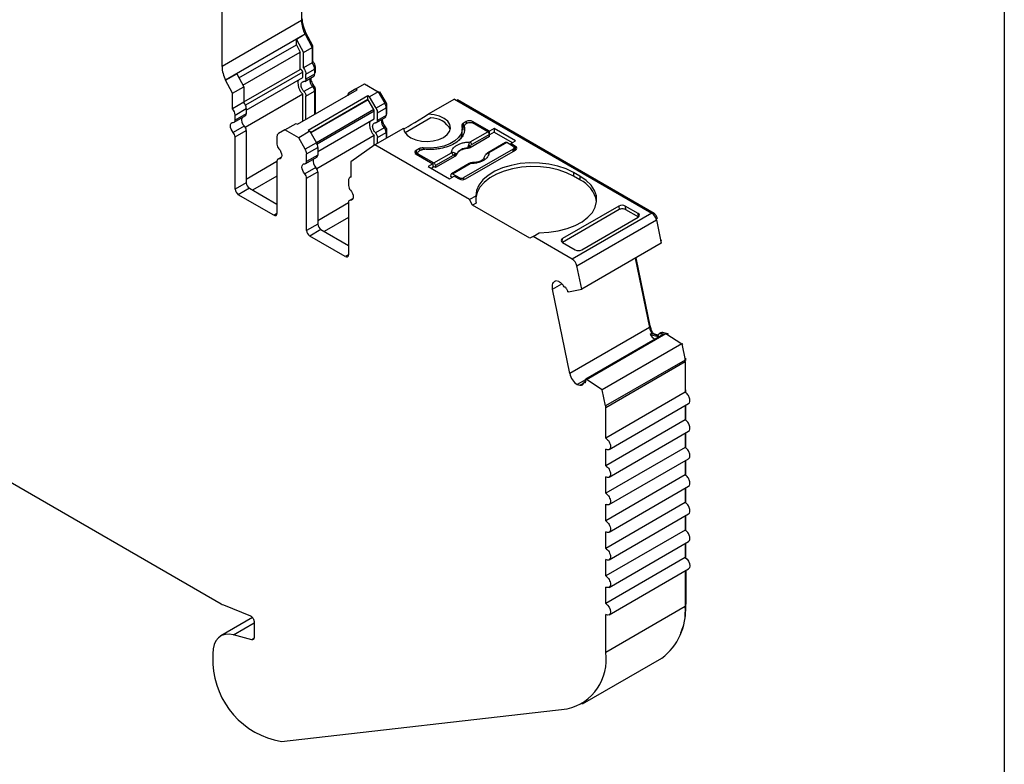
# Model space of a CAD drawing. Header units: millimetres. Extents: x 6 to 273, y 6 to 210.
# Tile 7 of 8: x 229 to 273, y 144 to 177. Entities that reach past the tile are written whole.
import ezdxf

# ---------------------------------------------------------------- set-up
doc = ezdxf.new("R2010")
doc.units = ezdxf.units.MM
doc.linetypes.add('SLD-Solid', pattern=[0])
doc.layers.add('TEXT', color=140, linetype='SLD-Solid', lineweight=25)

msp = doc.modelspace()

# ---------------------------------------------------------------- linework, layer by layer
for p, q in [((241.791, 182.246), (241.791, 176.92)), ((238.256, 174.879), (238.256, 180.205)), ((241.791, 176.92), (238.256, 174.879)), ((241.949, 176.314), (238.414, 174.273)), ((241.949, 176.312), (241.561, 176.088)), ((241.561, 175.844), (241.561, 176.088)), ((241.561, 176.088), (241.875, 175.505)), ((241.985, 176.388), (241.929, 176.356)), ((241.931, 176.352), (241.985, 176.383)), ((241.949, 176.312), (241.949, 176.314)), ((241.949, 176.312), (242.264, 175.73)), ((241.985, 176.383), (241.985, 176.388)), ((242.299, 175.8), (241.985, 176.383)), ((239.009, 174.371), (241.561, 175.844)), ((241.561, 175.844), (241.733, 175.524)), ((241.875, 175.505), (242.264, 175.73)), ((242.243, 175.768), (242.299, 175.8)), ((242.264, 175.73), (242.264, 175.044)), ((242.299, 175.091), (242.299, 175.8)), ((239.182, 174.051), (241.733, 175.524)), ((241.733, 174.755), (241.733, 175.524)), ((241.875, 174.82), (241.875, 175.505)), ((239.223, 173.305), (241.733, 174.755)), ((242.264, 175.044), (241.875, 174.82)), ((241.985, 174.542), (242.374, 174.766)), ((242.264, 175.071), (242.299, 175.091)), ((242.365, 174.842), (242.409, 174.868)), ((242.374, 174.766), (242.374, 174.539)), ((242.409, 174.641), (242.409, 174.868)), ((238.414, 174.271), (238.909, 174.557)), ((238.909, 174.557), (239.223, 173.974)), ((241.843, 174.623), (239.302, 173.156)), ((239.333, 172.947), (241.843, 174.396)), ((241.843, 174.396), (241.843, 174.623)), ((241.943, 174.222), (242.332, 174.447)), ((241.985, 174.314), (241.985, 174.542)), ((242.374, 174.539), (241.985, 174.314)), ((242.374, 174.62), (242.409, 174.641)), ((242.374, 174.586), (242.388, 174.595)), ((238.414, 174.273), (238.414, 174.271)), ((238.728, 173.689), (238.414, 174.271)), ((238.728, 173.689), (239.223, 173.974)), ((239.223, 173.974), (239.223, 173.289)), ((242.289, 173.989), (241.9, 173.764)), ((242.367, 173.992), (242.312, 173.96)), ((242.361, 173.865), (242.409, 173.892)), ((242.409, 172.77), (242.409, 173.892)), ((244.2, 173.886), (243.909, 173.718)), ((244.2, 173.886), (244.589, 174.11)), ((244.271, 173.845), (244.2, 173.886)), ((244.589, 174.11), (245.202, 173.756)), ((244.689, 174.053), (244.724, 174.073)), ((238.728, 173.003), (238.728, 173.689)), ((241.843, 173.647), (239.292, 172.174)), ((241.619, 172.314), (244.271, 173.845)), ((241.843, 172.444), (241.843, 173.647)), ((241.985, 173.566), (242.374, 173.79)), ((241.985, 172.525), (241.985, 173.566)), ((244.743, 173.573), (242.091, 172.042)), ((242.374, 173.79), (242.374, 172.75)), ((244.743, 173.409), (244.743, 173.573)), ((244.813, 173.532), (244.743, 173.573)), ((245.202, 173.756), (244.813, 173.532)), ((245.105, 173.027), (244.813, 173.532)), ((245.202, 173.756), (245.494, 173.252)), ((245.223, 173.72), (245.279, 173.753)), ((245.55, 173.284), (245.279, 173.753)), ((248.589, 173.434), (247.428, 172.764)), ((248.589, 173.434), (257.371, 168.365)), ((239.223, 173.289), (238.728, 173.003)), ((238.838, 172.725), (239.333, 173.011)), ((239.333, 173.011), (239.333, 172.783)), ((244.743, 173.409), (242.197, 171.94)), ((244.755, 173.402), (242.203, 171.929)), ((244.755, 173.402), (244.743, 173.409)), ((245.005, 172.969), (244.755, 173.402)), ((245.494, 173.252), (245.105, 173.027)), ((245.167, 172.818), (245.556, 173.042)), ((245.494, 173.252), (245.55, 173.284)), ((245.547, 173.119), (245.591, 173.145)), ((245.556, 173.042), (245.556, 172.702)), ((245.591, 172.804), (245.591, 173.145)), ((248.691, 173.375), (248.727, 173.396)), ((257.477, 168.344), (248.727, 173.396)), ((238.797, 172.406), (239.292, 172.692)), ((239.333, 172.783), (238.838, 172.497)), ((238.838, 172.497), (238.838, 172.725)), ((245.005, 172.969), (242.453, 171.496)), ((245.025, 172.9), (242.484, 171.433)), ((242.515, 171.11), (245.025, 172.559)), ((245.025, 172.559), (245.025, 172.9)), ((245.125, 172.386), (245.514, 172.61)), ((245.167, 172.477), (245.167, 172.818)), ((245.556, 172.702), (245.167, 172.477)), ((245.556, 172.783), (245.591, 172.804)), ((245.556, 172.749), (245.57, 172.758)), ((247.541, 172.593), (246.395, 171.932)), ((239.248, 172.234), (238.753, 171.948)), ((241.053, 172.069), (241.548, 172.355)), ((241.548, 172.355), (241.619, 172.314)), ((246.321, 172.125), (245.054, 171.393)), ((245.471, 172.152), (245.082, 171.927)), ((245.549, 172.155), (245.494, 172.123)), ((248.94, 171.954), (248.94, 172.118)), ((249.119, 172.434), (248.978, 172.352)), ((248.978, 172.352), (248.978, 172.189)), ((249.027, 172.218), (248.978, 172.189)), ((249.026, 172.23), (249.026, 172.067)), ((249.028, 172.05), (249.028, 172.214)), ((249.19, 172.373), (249.084, 172.312)), ((249.119, 172.434), (249.119, 172.332)), ((250.148, 172.004), (249.402, 172.434)), ((249.402, 172.434), (249.402, 172.373)), ((250.08, 171.982), (249.402, 172.373)), ((250.36, 172.126), (250.148, 172.004)), ((251.308, 171.579), (250.36, 172.126)), ((250.36, 172.126), (250.36, 171.963)), ((238.838, 171.749), (239.333, 172.035)), ((238.838, 169.429), (238.838, 171.749)), ((239.333, 172.035), (239.333, 169.714)), ((240.7, 171.764), (240.7, 171.423)), ((241.053, 172.069), (240.762, 171.901)), ((241.667, 171.715), (241.053, 172.069)), ((242.162, 172.001), (241.667, 171.715)), ((241.958, 171.211), (241.667, 171.715)), ((242.091, 172.042), (242.162, 172.001)), ((242.162, 172.001), (242.453, 171.496)), ((245.025, 171.81), (242.474, 170.337)), ((245.025, 171.373), (245.025, 171.81)), ((245.167, 171.729), (245.556, 171.953)), ((245.167, 171.458), (245.167, 171.729)), ((245.543, 172.028), (245.591, 172.055)), ((245.556, 171.953), (245.556, 171.683)), ((245.591, 171.703), (245.591, 172.055)), ((250.157, 171.774), (249.292, 171.274)), ((249.293, 171.527), (250.08, 171.982)), ((250.15, 171.866), (249.363, 171.412)), ((250.148, 171.88), (250.148, 172.004)), ((250.157, 171.774), (250.15, 171.866)), ((250.36, 171.963), (250.152, 171.843)), ((250.36, 171.963), (251.167, 171.497)), ((242.453, 171.496), (241.958, 171.211)), ((242.02, 171.001), (242.515, 171.287)), ((242.515, 171.287), (242.515, 170.946)), ((245.054, 171.393), (243.992, 170.65)), ((249.261, 168.964), (245.054, 171.393)), ((247.206, 171.262), (247.206, 171.199)), ((249.185, 171.257), (249.186, 171.242)), ((249.292, 171.274), (249.289, 171.339)), ((250.867, 171.504), (250.08, 171.049)), ((250.917, 171.499), (250.13, 171.044)), ((251.205, 171.332), (250.917, 171.499)), ((251.096, 171.456), (251.308, 171.579)), ((251.312, 171.332), (251.096, 171.456)), ((251.096, 171.456), (251.096, 171.395)), ((251.249, 171.133), (251.249, 171.271)), ((251.312, 171.169), (251.312, 171.332)), ((240.902, 170.859), (240.741, 170.766)), ((240.785, 170.775), (240.894, 170.838)), ((241.979, 170.569), (242.474, 170.855)), ((242.02, 170.661), (242.02, 171.001)), ((242.515, 170.946), (242.02, 170.661)), ((247.034, 171.23), (246.892, 171.148)), ((246.892, 171.148), (246.892, 170.985)), ((246.954, 171.021), (246.892, 170.985)), ((246.892, 170.985), (247.637, 170.555)), ((246.954, 171.046), (246.954, 170.949)), ((247.104, 171.169), (246.998, 171.107)), ((246.998, 170.985), (247.676, 170.594)), ((246.998, 170.924), (246.998, 170.985)), ((247.034, 171.23), (247.034, 171.128)), ((247.676, 170.594), (248.463, 171.048)), ((248.533, 170.933), (247.746, 170.478)), ((248.618, 170.885), (247.753, 170.386)), ((248.618, 170.885), (248.612, 170.949)), ((248.673, 170.947), (248.672, 170.961)), ((251.205, 171.209), (249.013, 169.944)), ((249.084, 169.883), (251.312, 171.169)), ((251.205, 171.107), (251.205, 171.209)), ((251.312, 171.169), (251.249, 171.204)), ((239.333, 169.878), (240.7, 170.667)), ((240.7, 170.674), (240.7, 168.354)), ((242.43, 170.397), (241.935, 170.111)), ((243.992, 170.65), (243.992, 169.965)), ((247.637, 170.555), (247.425, 170.432)), ((247.425, 170.432), (248.373, 169.885)), ((247.637, 170.391), (247.567, 170.351)), ((247.637, 170.555), (247.637, 170.391)), ((247.753, 170.386), (247.637, 170.453)), ((247.746, 170.478), (247.753, 170.386)), ((249.25, 170.57), (248.463, 170.116)), ((248.513, 170.111), (249.3, 170.565)), ((240.7, 170.014), (239.616, 169.388)), ((242.02, 169.912), (242.515, 170.198)), ((242.515, 170.198), (242.515, 167.878)), ((243.992, 169.978), (243.944, 169.951)), ((248.373, 169.885), (248.586, 170.007)), ((248.435, 169.992), (248.442, 170.077)), ((248.497, 169.956), (248.435, 169.992)), ((248.513, 170.111), (248.801, 169.944)), ((248.586, 170.007), (248.801, 169.883)), ((248.801, 169.944), (248.801, 169.883)), ((249.013, 169.858), (249.013, 169.944)), ((254.175, 170.005), (253.892, 170.168)), ((253.892, 170.168), (253.892, 170.005)), ((254.175, 169.842), (253.892, 170.005)), ((254.175, 170.005), (254.175, 169.842)), ((239.333, 169.714), (238.838, 169.429)), ((242.02, 167.592), (242.02, 169.912)), ((243.882, 169.813), (243.882, 169.586)), ((239.475, 169.47), (238.98, 169.184)), ((240.558, 168.272), (238.98, 169.184)), ((239.475, 169.47), (240.7, 168.762)), ((249.539, 169.125), (249.261, 168.964)), ((242.515, 168.041), (243.882, 168.83)), ((243.882, 168.837), (243.882, 166.517)), ((244.084, 169.022), (243.923, 168.929)), ((243.967, 168.938), (244.076, 169.001)), ((249.402, 168.719), (249.261, 168.964)), ((249.554, 168.807), (249.402, 168.719)), ((251.948, 167.25), (249.402, 168.719)), ((255.907, 168.678), (253.398, 167.23)), ((255.907, 168.678), (255.92, 168.522)), ((256.762, 168.348), (256.191, 168.679)), ((256.191, 168.679), (256.203, 168.522)), ((240.7, 168.354), (240.558, 168.272)), ((243.882, 168.177), (242.798, 167.551)), ((255.92, 168.522), (253.397, 167.066)), ((257.371, 168.365), (253.835, 166.324)), ((254.253, 166.736), (256.762, 168.185)), ((256.203, 168.522), (256.774, 168.193)), ((256.775, 168.193), (256.762, 168.348)), ((257.432, 168.319), (257.477, 168.344)), ((242.515, 167.878), (242.02, 167.592)), ((254.04, 166.024), (257.575, 168.065)), ((257.562, 168.115), (257.613, 168.144)), ((257.575, 168.065), (257.789, 167.023)), ((257.62, 168.111), (257.613, 168.144)), ((242.657, 167.633), (242.162, 167.347)), ((243.74, 166.435), (242.162, 167.347)), ((242.657, 167.633), (243.882, 166.925)), ((252.089, 167.331), (251.948, 167.25)), ((252.089, 167.331), (252.368, 167.492)), ((253.835, 166.324), (252.089, 167.331)), ((253.387, 167.073), (253.398, 167.23)), ((253.397, 167.066), (253.969, 166.736)), ((257.789, 167.023), (254.253, 164.982)), ((257.765, 167.138), (257.813, 167.166)), ((243.882, 166.517), (243.74, 166.435)), ((254.253, 164.982), (254.04, 166.024)), ((256.634, 166.356), (257.264, 163.275)), ((257.302, 163.354), (256.682, 166.384)), ((252.96, 164.989), (253.369, 165.225)), ((253.23, 165.319), (253.109, 165.351)), ((253.729, 161.234), (252.96, 164.989)), ((253.537, 165.067), (253.487, 165.081)), ((253.667, 164.863), (253.626, 164.874)), ((253.667, 164.863), (254.253, 164.982)), ((257.254, 163.326), (257.302, 163.354)), ((257.264, 163.275), (253.729, 161.234)), ((257.887, 162.985), (254.422, 160.985)), ((254.463, 160.974), (257.998, 163.015)), ((257.371, 163.013), (257.301, 162.973)), ((257.301, 162.973), (257.601, 162.892)), ((257.371, 163.013), (257.671, 162.933)), ((257.461, 162.994), (257.455, 162.991)), ((257.658, 162.942), (257.461, 162.994)), ((257.601, 162.892), (257.65, 162.921)), ((257.773, 163.046), (257.702, 163.005)), ((257.855, 163.053), (257.784, 163.013)), ((257.784, 163.013), (257.887, 162.985)), ((257.957, 163.026), (257.855, 163.053)), ((257.998, 163.015), (257.957, 163.026)), ((258.082, 162.998), (257.979, 163.025)), ((257.998, 163.015), (258.702, 162.552)), ((258.072, 162.967), (258.111, 162.99)), ((258.111, 162.99), (258.082, 162.998)), ((258.702, 162.552), (255.167, 160.511)), ((258.702, 162.552), (258.849, 161.835)), ((258.705, 162.54), (258.753, 162.567)), ((258.849, 161.835), (255.313, 159.794)), ((255.321, 159.727), (258.856, 161.768)), ((258.838, 161.887), (258.887, 161.915)), ((258.847, 161.844), (258.892, 161.87)), ((258.856, 161.768), (258.856, 160.403)), ((258.892, 161.821), (258.892, 161.87)), ((254.422, 160.959), (254.052, 160.745)), ((254.052, 160.745), (254.172, 160.713)), ((254.172, 160.713), (254.32, 160.798)), ((254.418, 160.879), (254.337, 160.832)), ((254.356, 160.833), (254.416, 160.868)), ((254.356, 160.833), (254.406, 160.82)), ((254.422, 160.985), (254.463, 160.974)), ((255.167, 160.511), (254.463, 160.974)), ((255.313, 159.794), (255.167, 160.511)), ((258.856, 160.403), (255.321, 158.362)), ((258.856, 160.485), (258.892, 160.505)), ((258.892, 160.375), (258.892, 160.505)), ((255.471, 157.857), (259.006, 159.898)), ((255.321, 158.362), (255.321, 159.727)), ((258.856, 159.812), (258.856, 159.178)), ((258.892, 159.15), (258.892, 159.832)), ((258.856, 159.178), (255.321, 157.137)), ((255.471, 156.633), (259.006, 158.674)), ((258.856, 158.587), (258.856, 157.954)), ((258.892, 157.925), (258.892, 158.607)), ((258.856, 157.954), (255.321, 155.912)), ((255.321, 157.137), (255.321, 157.872)), ((255.471, 155.408), (259.006, 157.449)), ((258.856, 157.362), (258.856, 156.729)), ((258.892, 156.7), (258.892, 157.383)), ((228.079, 156.852), (238.212, 151.002)), ((258.856, 156.729), (255.321, 154.688)), ((255.321, 155.912), (255.321, 156.647)), ((255.471, 154.183), (259.006, 156.224)), ((258.856, 156.137), (258.856, 155.504)), ((258.892, 155.475), (258.892, 156.158)), ((258.856, 155.504), (255.321, 153.463)), ((255.321, 154.688), (255.321, 155.423)), ((255.471, 152.958), (259.006, 154.999)), ((258.856, 154.913), (258.856, 154.279)), ((258.892, 154.251), (258.892, 154.933)), ((258.856, 154.279), (255.321, 152.238)), ((255.321, 153.463), (255.321, 154.198)), ((255.471, 151.733), (259.006, 153.774)), ((258.856, 153.688), (258.856, 153.054)), ((258.892, 153.026), (258.892, 153.708)), ((258.856, 153.054), (255.321, 151.013)), ((255.321, 152.238), (255.321, 152.973)), ((255.471, 150.508), (259.006, 152.549)), ((258.856, 152.463), (258.856, 150.882)), ((258.892, 152.483), (258.892, 150.984)), ((255.321, 151.013), (255.321, 151.748)), ((238.316, 150.951), (239.517, 150.465)), ((258.856, 150.882), (255.321, 148.841)), ((258.892, 150.984), (258.856, 150.963)), ((239.612, 150.388), (238.204, 149.575)), ((255.321, 148.841), (255.321, 150.523)), ((238.76, 149.625), (239.68, 150.156)), ((239.68, 150.21), (239.68, 149.504)), ((239.575, 149.407), (238.76, 149.625)), ((239.673, 149.464), (239.575, 149.407)), ((237.841, 148.772), (237.841, 148.527)), ((254.285, 146.551), (257.821, 148.592)), ((240.895, 144.885), (253.601, 146.33))]:
    msp.add_line(p, q)
at = {"flags": 128}
for points in [[(246.321, 172.125), (246.37, 171.973), (246.484, 171.833), (246.655, 171.714), (246.873, 171.624), (247.123, 171.569), (247.389, 171.552), (247.654, 171.575), (247.9, 171.635), (248.112, 171.73), (248.275, 171.852), (248.38, 171.994), (248.419, 172.147), (248.39, 172.301), (248.295, 172.445), (248.139, 172.571), (247.933, 172.67), (247.691, 172.736), (247.428, 172.764)], [(238.753, 171.948), (238.701, 172.015), (238.661, 172.092), (238.635, 172.171), (238.626, 172.246), (238.635, 172.311), (238.661, 172.36), (238.701, 172.389), (238.753, 172.397)], [(248.922, 172.253), (248.938, 172.072), (248.889, 171.893), (248.776, 171.724), (248.606, 171.573), (248.384, 171.445), (248.121, 171.346), (247.829, 171.281), (247.519, 171.253), (247.206, 171.262)], [(240.785, 171.224), (240.837, 171.157), (240.877, 171.08), (240.903, 171.001), (240.912, 170.926), (240.903, 170.861), (240.877, 170.812), (240.837, 170.782), (240.785, 170.775)], [(241.935, 170.111), (241.883, 170.178), (241.843, 170.255), (241.817, 170.334), (241.808, 170.409), (241.817, 170.474), (241.843, 170.523), (241.883, 170.553), (241.935, 170.56)], [(253.892, 170.168), (253.565, 170.328), (253.195, 170.454), (252.794, 170.542), (252.374, 170.59), (251.945, 170.597), (251.52, 170.563), (251.111, 170.487), (250.731, 170.373), (250.388, 170.224), (250.094, 170.044), (249.856, 169.838), (249.681, 169.612), (249.575, 169.372), (249.539, 169.125)], [(253.892, 170.005), (253.573, 170.161), (253.214, 170.285), (252.825, 170.374), (252.416, 170.424), (251.998, 170.435), (251.583, 170.407), (251.181, 170.34), (250.804, 170.236), (250.461, 170.097), (250.162, 169.928), (249.915, 169.733), (249.727, 169.518), (249.602, 169.287), (249.543, 169.048), (249.541, 169.019)], [(252.368, 167.492), (252.795, 167.513), (253.211, 167.574), (253.603, 167.675), (253.96, 167.812), (254.272, 167.982), (254.53, 168.18), (254.727, 168.4), (254.858, 168.636), (254.918, 168.881), (254.906, 169.128), (254.823, 169.371), (254.67, 169.603), (254.452, 169.816), (254.175, 170.005)], [(243.967, 169.387), (244.019, 169.32), (244.059, 169.243), (244.085, 169.164), (244.094, 169.089), (244.085, 169.024), (244.059, 168.975), (244.019, 168.945), (243.967, 168.938)], [(252.96, 164.989), (252.95, 165.058), (252.949, 165.123), (252.956, 165.182), (252.972, 165.235), (252.996, 165.279), (253.027, 165.313), (253.065, 165.338), (253.109, 165.351)], [(258.856, 153.054), (258.937, 152.989), (259.006, 152.896), (259.052, 152.79), (259.068, 152.687), (259.052, 152.602), (259.006, 152.549), (259.006, 152.549)], [(255.321, 151.013), (255.402, 150.948), (255.471, 150.855), (255.517, 150.749), (255.533, 150.646), (255.517, 150.561), (255.471, 150.508), (255.402, 150.495), (255.321, 150.523)], [(238.76, 149.625), (238.569, 149.656), (238.392, 149.645), (238.233, 149.591), (238.097, 149.496), (237.987, 149.363), (237.907, 149.195), (237.858, 148.996), (237.841, 148.772)]]:
    msp.add_lwpolyline(points, dxfattribs=at)
for centre, radius, start, end in [((243.183, 176.96), 1.392, 181.6276, 207.6195), ((239.647, 174.919), 1.392, 181.6277, 207.6194), ((241.912, 174.744), 0.462, 2.6816, 40.4811), ((242.558, 174.277), 0.395, 168.7921, 226.9559), ((242.275, 174.528), 0.0995, 305.3061, 6.0062), ((242.063, 173.775), 0.311, 2.826, 43.4312), ((238.377, 172.703), 0.462, 2.6816, 40.4811), ((238.872, 172.989), 0.462, 2.6816, 40.4811), ((245.123, 173.028), 0.433, 1.9565, 31.1437), ((239.518, 172.522), 0.395, 168.7921, 226.956), ((239.234, 172.773), 0.0995, 305.3061, 6.006), ((245.457, 172.691), 0.0995, 305.3058, 6.0064), ((247.57, 171.652), 0.941, 26.8065, 91.7504), ((238.754, 172.482), 0.0853, 269.3918, 10.3652), ((239.022, 172.02), 0.311, 2.8262, 43.4311), ((245.74, 172.44), 0.395, 168.7921, 226.9559), ((245.245, 171.938), 0.311, 2.8261, 43.4312), ((249.012, 172.267), 0.0919, 112.1145, 189.0941), ((249.047, 172.064), 0.142, 119.0446, 139.603), ((249.261, 172.161), 0.307, 62.6097, 117.3903), ((238.527, 171.734), 0.311, 2.8261, 43.4314), ((240.85, 171.778), 0.151, 125.6981, 185.6204), ((248.369, 171.964), 0.571, 319.1391, 359.0469), ((241.011, 171.438), 0.311, 182.8263, 223.4312), ((242.083, 171.272), 0.433, 1.9565, 31.1437), ((247.173, 170.963), 0.301, 83.6694, 117.5975), ((249.174, 170.685), 0.573, 88.8448, 151.1498), ((248.966, 170.957), 0.5, 49.8822, 58.7426), ((249.209, 171.397), 0.155, 5.689, 57.1991), ((251.281, 171.25), 0.0873, 290.7834, 69.2166), ((241.588, 170.987), 0.433, 1.9565, 31.1438), ((242.416, 170.936), 0.0995, 305.306, 6.0062), ((246.923, 171.067), 0.0873, 110.7834, 249.2166), ((248.379, 170.918), 0.155, 5.689, 57.1991), ((248.504, 170.995), 0.118, 336.668, 18.1748), ((249.973, 170.946), 0.00686, 52.5203, 103.5056), ((250.1, 171.004), 0.0497, 54.016, 114.6959), ((240.784, 170.69), 0.0853, 89.3919, 190.3656), ((241.936, 170.645), 0.0853, 269.3919, 10.3655), ((242.7, 170.685), 0.395, 168.7921, 226.9559), ((242.204, 170.183), 0.311, 2.8262, 43.4312), ((249.27, 170.525), 0.0498, 54.0182, 114.6714), ((241.709, 169.897), 0.311, 2.8262, 43.4312), ((244.011, 169.835), 0.131, 98.3858, 189.5015), ((239.64, 169.728), 0.307, 182.6056, 237.3945), ((244.193, 169.601), 0.311, 182.8262, 223.4312), ((248.943, 170.156), 0.307, 242.6097, 297.3903), ((253.614, 168.64), 1.327, 10.5524, 64.9631), ((239.145, 169.443), 0.307, 182.6057, 237.3945), ((243.966, 168.853), 0.0853, 89.3918, 190.3653), ((240.614, 168.34), 0.0873, 230.7969, 9.2139), ((257.115, 167.97), 0.47, 11.6277, 57.0662), ((242.822, 167.892), 0.307, 182.6055, 237.3946), ((242.327, 167.606), 0.307, 182.6055, 237.3946), ((243.796, 166.503), 0.0873, 230.7971, 9.2142), ((253.579, 165.929), 0.47, 11.6278, 57.0661), ((258.054, 163.445), 0.807, 192.1609, 212.3128), ((257.932, 163.355), 0.738, 211.2207, 233.7985), ((257.822, 162.952), 0.106, 72.2508, 117.9623), ((254.506, 161.396), 0.794, 191.8185, 235.1115), ((238.633, 151.728), 0.839, 239.8498, 247.8278), ((256.287, 150.665), 2.578, 306.4912, 4.8209), ((239.668, 148.531), 1.827, 180.1073, 186.5483), ((253.116, 148.507), 2.23, 282.5615, 8.6014), ((241.511, 148.495), 3.662, 182.6985, 260.3164)]:
    msp.add_arc(centre, radius, start, end)
for centre, major_axis, ratio, start_param, end_param in [((247.369, 172.791), (1.05, 0.672), 0.043548, 3.181704, 4.740184), ((252.089, 167.658), (-1.803, 3.123), 0.577335, 0.787087, 0.89248), ((256.049, 168.597), (0.2, 0.001), 0.577279, 0.781586, 2.352382), ((256.061, 168.44), (0.2, 0.001), 0.577279, 0.781586, 2.352383), ((256.62, 168.267), (0.2, 0.001), 0.577279, 5.493975, 7.064772), ((253.539, 167.148), (0.2, 0.001), 0.577279, 2.352383, 3.923179), ((254.111, 166.818), (0.2, 0.001), 0.577279, 3.923179, 5.493975)]:
    msp.add_ellipse(centre, major_axis=major_axis, ratio=ratio, start_param=start_param, end_param=end_param)
for points, knots in [([(241.985, 176.388), (241.972, 176.415), (241.948, 176.468), (241.916, 176.55), (241.889, 176.631), (241.859, 176.739), (241.832, 176.873), (241.829, 176.972), (241.827, 177.022)], [0, 0, 0, 0, 0.124911, 0.249364, 0.374182, 0.500184, 0.74937, 1, 1, 1, 1]), ([(241.843, 174.623), (241.843, 174.653), (241.828, 174.69), (241.783, 174.744), (241.754, 174.759), (241.733, 174.755)], [0, 0, 0, 0, 0.5, 0.5, 1, 1, 1, 1]), ([(241.875, 174.82), (241.908, 174.78), (241.936, 174.732), (241.974, 174.635), (241.985, 174.585), (241.985, 174.542)], [0, 0, 0, 0, 0.5, 0.5, 1, 1, 1, 1]), ([(242.409, 174.868), (242.409, 174.905), (242.398, 174.948), (242.358, 175.028), (242.33, 175.065), (242.299, 175.091)], [0, 0, 0, 0, 0.5, 0.5, 1, 1, 1, 1]), ([(242.199, 174.37), (242.201, 174.343), (242.206, 174.284), (242.24, 174.183), (242.294, 174.079), (242.342, 174.021), (242.367, 173.992)], [0, 0, 0, 0, 0.2131638, 0.4754425, 0.7377213, 1, 1, 1, 1]), ([(242.388, 174.596), (242.391, 174.598), (242.399, 174.603), (242.407, 174.618), (242.408, 174.633), (242.409, 174.641)], [0, 0, 0, 0, 0.2622203, 0.6311102, 1, 1, 1, 1]), ([(241.668, 174.295), (241.66, 174.281), (241.636, 174.242), (241.627, 174.146), (241.641, 174.02), (241.685, 173.886), (241.753, 173.756), (241.813, 173.684), (241.843, 173.647)], [0, 0, 0, 0, 0.093688, 0.274951, 0.456213, 0.637475, 0.818738, 1, 1, 1, 1]), ([(241.9, 173.764), (241.888, 173.778), (241.863, 173.806), (241.832, 173.856), (241.802, 173.916), (241.778, 173.988), (241.77, 174.063), (241.778, 174.13), (241.805, 174.179), (241.845, 174.211), (241.882, 174.213), (241.9, 174.213)], [0, 0, 0, 0, 0.08328, 0.165662, 0.250294, 0.373781, 0.500178, 0.623657, 0.750052, 0.874275, 1, 1, 1, 1]), ([(243.909, 173.718), (243.902, 173.713), (243.89, 173.705), (243.874, 173.687), (243.86, 173.662), (243.849, 173.627), (243.847, 173.596), (243.846, 173.58)], [0, 0, 0, 0, 0.166556, 0.332331, 0.500193, 0.749367, 1, 1, 1, 1]), ([(245.38, 172.557), (245.379, 172.555), (245.375, 172.525), (245.389, 172.451), (245.421, 172.346), (245.476, 172.241), (245.525, 172.184), (245.549, 172.155)], [0, 0, 0, 0, 0.013351, 0.260014, 0.506676, 0.753338, 1, 1, 1, 1]), ([(245.57, 172.759), (245.573, 172.761), (245.581, 172.766), (245.589, 172.781), (245.59, 172.796), (245.591, 172.804)], [0, 0, 0, 0, 0.262221, 0.63111, 1, 1, 1, 1]), ([(244.85, 172.458), (244.842, 172.444), (244.818, 172.405), (244.809, 172.309), (244.823, 172.183), (244.867, 172.05), (244.935, 171.919), (244.995, 171.847), (245.025, 171.81)], [0, 0, 0, 0, 0.0936888, 0.274951, 0.4562133, 0.6374755, 0.8187378, 1, 1, 1, 1]), ([(245.082, 171.927), (245.07, 171.941), (245.045, 171.97), (245.014, 172.019), (244.984, 172.079), (244.96, 172.151), (244.952, 172.226), (244.96, 172.293), (244.987, 172.342), (245.027, 172.374), (245.064, 172.376), (245.082, 172.376)], [0, 0, 0, 0, 0.0832795, 0.1656625, 0.2502941, 0.3737808, 0.5001782, 0.6236571, 0.7500515, 0.8742751, 1, 1, 1, 1]), ([(249.028, 172.214), (249.032, 172.19), (249.042, 172.145), (249.045, 172.075), (249.039, 172.007), (249.024, 171.938), (248.999, 171.871), (248.943, 171.76), (248.824, 171.612), (248.599, 171.449), (248.316, 171.319), (248.024, 171.24), (247.752, 171.201), (247.513, 171.188), (247.354, 171.197), (247.274, 171.201)], [0, 0, 0, 0, 0.042112, 0.083729, 0.125101, 0.166484, 0.208132, 0.250294, 0.375098, 0.50009, 0.624895, 0.749887, 0.833557, 0.916248, 1, 1, 1, 1]), ([(249.084, 172.312), (249.074, 172.305), (249.053, 172.291), (249.034, 172.267), (249.024, 172.24), (249.026, 172.223), (249.028, 172.214)], [0, 0, 0, 0, 0.249233, 0.499959, 0.749241, 1, 1, 1, 1]), ([(249.19, 172.373), (249.218, 172.389), (249.257, 172.398), (249.336, 172.398), (249.375, 172.389), (249.402, 172.373)], [0, 0, 0, 0, 0.5, 0.5, 1, 1, 1, 1]), ([(250.15, 171.866), (250.149, 171.887), (250.141, 171.911), (250.115, 171.954), (250.097, 171.971), (250.08, 171.982)], [0, 0, 0, 0, 0.5, 0.5, 1, 1, 1, 1]), ([(248.463, 171.048), (248.464, 171.063), (248.465, 171.093), (248.477, 171.138), (248.495, 171.182), (248.531, 171.241), (248.595, 171.313), (248.703, 171.388), (248.835, 171.451), (248.982, 171.495), (249.136, 171.522), (249.241, 171.525), (249.293, 171.527)], [0, 0, 0, 0, 0.06027, 0.120056, 0.179893, 0.240314, 0.370015, 0.500128, 0.629829, 0.759943, 0.879871, 1, 1, 1, 1]), ([(249.186, 171.242), (249.16, 171.239), (249.11, 171.233), (249.038, 171.217), (248.97, 171.197), (248.906, 171.172), (248.843, 171.139), (248.783, 171.099), (248.732, 171.051), (248.694, 171), (248.68, 170.964), (248.673, 170.947)], [0, 0, 0, 0, 0.101069, 0.200103, 0.298615, 0.398141, 0.500173, 0.626627, 0.756016, 0.877292, 1, 1, 1, 1]), ([(249.185, 171.257), (249.19, 171.27), (249.199, 171.292), (249.21, 171.327), (249.219, 171.357), (249.224, 171.376), (249.226, 171.384)], [0, 0, 0, 0, 0.306881, 0.575882, 0.806979, 1, 1, 1, 1]), ([(249.289, 171.339), (249.277, 171.327), (249.247, 171.297), (249.209, 171.272), (249.185, 171.257)], [0, 0, 0, 0, 0.389276, 1, 1, 1, 1]), ([(249.292, 171.274), (249.282, 171.269), (249.262, 171.259), (249.225, 171.248), (249.199, 171.244), (249.186, 171.242)], [0, 0, 0, 0, 0.335719, 0.664281, 1, 1, 1, 1]), ([(249.226, 171.384), (249.23, 171.397), (249.238, 171.426), (249.254, 171.466), (249.272, 171.501), (249.286, 171.518), (249.293, 171.527)], [0, 0, 0, 0, 0.220475, 0.499075, 0.748119, 1, 1, 1, 1]), ([(249.363, 171.412), (249.349, 171.403), (249.322, 171.385), (249.299, 171.354), (249.289, 171.339)], [0, 0, 0, 0, 0.521485, 1, 1, 1, 1]), ([(250.917, 171.499), (250.908, 171.502), (250.891, 171.51), (250.873, 171.509), (250.868, 171.504), (250.867, 171.503)], [0, 0, 0, 0, 0.472475, 0.944949, 1, 1, 1, 1]), ([(251.205, 171.332), (251.233, 171.316), (251.249, 171.293), (251.249, 171.248), (251.233, 171.225), (251.205, 171.209)], [0, 0, 0, 0, 0.5, 0.5, 1, 1, 1, 1]), ([(246.998, 170.985), (246.97, 171.001), (246.954, 171.023), (246.954, 171.069), (246.97, 171.091), (246.998, 171.107)], [0, 0, 0, 0, 0.5, 0.5, 1, 1, 1, 1]), ([(248.612, 170.949), (248.604, 170.95), (248.589, 170.953), (248.562, 170.948), (248.543, 170.938), (248.533, 170.933)], [0, 0, 0, 0, 0.317222, 0.645084, 1, 1, 1, 1]), ([(248.672, 170.961), (248.668, 170.96), (248.662, 170.957), (248.645, 170.953), (248.628, 170.951), (248.617, 170.949), (248.612, 170.949)], [0, 0, 0, 0, 0.332097, 0.61117, 0.833934, 1, 1, 1, 1]), ([(248.673, 170.947), (248.67, 170.939), (248.664, 170.924), (248.645, 170.903), (248.627, 170.891), (248.618, 170.885)], [0, 0, 0, 0, 0.3357194, 0.6642806, 1, 1, 1, 1]), ([(250.13, 171.044), (250.129, 171.029), (250.127, 170.999), (250.116, 170.954), (250.097, 170.911), (250.062, 170.851), (249.997, 170.78), (249.89, 170.704), (249.758, 170.641), (249.611, 170.598), (249.456, 170.57), (249.352, 170.567), (249.3, 170.565)], [0, 0, 0, 0, 0.06027, 0.120056, 0.179893, 0.240314, 0.370015, 0.500128, 0.629829, 0.759943, 0.879871, 1, 1, 1, 1]), ([(249.915, 170.817), (249.894, 170.788), (249.852, 170.729), (249.711, 170.66), (249.543, 170.613), (249.415, 170.608), (249.361, 170.606)], [0, 0, 0, 0, 0.261846, 0.528245, 0.802184, 1, 1, 1, 1]), ([(250.079, 171.049), (250.058, 171.035), (250.019, 171.01), (249.986, 170.97), (249.971, 170.952)], [0, 0, 0, 0, 0.553024, 1, 1, 1, 1]), ([(247.676, 170.594), (247.693, 170.584), (247.711, 170.566), (247.736, 170.524), (247.745, 170.499), (247.746, 170.478)], [0, 0, 0, 0, 0.5, 0.5, 1, 1, 1, 1]), ([(249.353, 170.603), (249.336, 170.601), (249.303, 170.597), (249.267, 170.579), (249.25, 170.57)], [0, 0, 0, 0, 0.512278, 1, 1, 1, 1]), ([(249.3, 170.565), (249.313, 170.579), (249.333, 170.6), (249.348, 170.602), (249.352, 170.602)], [0, 0, 0, 0, 0.682117, 1, 1, 1, 1]), ([(249.352, 170.602), (249.353, 170.603), (249.359, 170.604), (249.363, 170.601), (249.366, 170.599)], [0, 0, 0, 0, 0.17328, 1, 1, 1, 1]), ([(248.442, 170.077), (248.444, 170.096), (248.452, 170.111), (248.478, 170.123), (248.495, 170.121), (248.513, 170.111)], [0, 0, 0, 0, 0.5, 0.5, 1, 1, 1, 1]), ([(248.801, 169.944), (248.811, 169.939), (248.831, 169.929), (248.868, 169.92), (248.913, 169.917), (248.967, 169.922), (248.998, 169.937), (249.013, 169.944)], [0, 0, 0, 0, 0.168224, 0.3311335, 0.500763, 0.7495865, 1, 1, 1, 1]), ([(257.613, 168.144), (257.605, 168.183), (257.587, 168.225), (257.538, 168.297), (257.507, 168.326), (257.477, 168.344)], [0, 0, 0, 0, 0.5, 0.5, 1, 1, 1, 1]), ([(253.23, 165.319), (253.243, 165.315), (253.268, 165.306), (253.308, 165.282), (253.353, 165.246), (253.402, 165.193), (253.43, 165.144), (253.444, 165.12)], [0, 0, 0, 0, 0.1671016, 0.3319461, 0.5003862, 0.7494426, 1, 1, 1, 1]), ([(253.537, 165.067), (253.549, 165.047), (253.573, 165.005), (253.604, 164.94), (253.618, 164.896), (253.626, 164.874)], [0, 0, 0, 0, 0.334506, 0.665494, 1, 1, 1, 1]), ([(257.461, 162.994), (257.449, 163.013), (257.424, 163.05), (257.39, 163.109), (257.356, 163.18), (257.324, 163.263), (257.31, 163.324), (257.302, 163.354)], [0, 0, 0, 0, 0.166418, 0.332427, 0.500143, 0.749348, 1, 1, 1, 1]), ([(257.601, 162.892), (257.607, 162.891), (257.619, 162.889), (257.635, 162.895), (257.646, 162.907), (257.65, 162.919), (257.652, 162.926)], [0, 0, 0, 0, 0.24851, 0.499884, 0.748539, 1, 1, 1, 1]), ([(257.652, 162.926), (257.658, 162.96), (257.675, 162.987), (257.721, 163.018), (257.751, 163.021), (257.784, 163.013)], [0, 0, 0, 0, 0.5, 0.5, 1, 1, 1, 1]), ([(254.326, 160.814), (254.322, 160.801), (254.316, 160.775), (254.298, 160.745), (254.269, 160.72), (254.228, 160.703), (254.191, 160.71), (254.172, 160.713)], [0, 0, 0, 0, 0.167102, 0.331946, 0.500386, 0.749443, 1, 1, 1, 1]), ([(254.422, 160.985), (254.423, 160.965), (254.425, 160.924), (254.42, 160.868), (254.411, 160.836), (254.406, 160.82)], [0, 0, 0, 0, 0.334506, 0.665494, 1, 1, 1, 1]), ([(259.006, 159.898), (259.036, 159.915), (259.056, 159.948), (259.072, 160.033), (259.068, 160.085), (259.036, 160.192), (259.009, 160.247), (258.939, 160.341), (258.898, 160.379), (258.856, 160.403)], [0, 0, 0, 0, 0.25, 0.25, 0.5, 0.5, 0.75, 0.75, 1, 1, 1, 1]), ([(259.006, 158.674), (259.036, 158.691), (259.056, 158.723), (259.072, 158.808), (259.068, 158.86), (259.036, 158.968), (259.009, 159.022), (258.939, 159.116), (258.898, 159.154), (258.856, 159.178)], [0, 0, 0, 0, 0.25, 0.25, 0.5, 0.5, 0.75, 0.75, 1, 1, 1, 1]), ([(255.321, 158.362), (255.376, 158.33), (255.431, 158.272), (255.51, 158.136), (255.533, 158.059), (255.533, 157.931), (255.51, 157.88), (255.431, 157.835), (255.376, 157.84), (255.321, 157.872)], [0, 0, 0, 0, 0.25, 0.25, 0.5, 0.5, 0.75, 0.75, 1, 1, 1, 1]), ([(259.006, 157.449), (259.036, 157.466), (259.056, 157.498), (259.072, 157.583), (259.068, 157.636), (259.036, 157.743), (259.009, 157.797), (258.939, 157.891), (258.898, 157.929), (258.856, 157.954)], [0, 0, 0, 0, 0.25, 0.25, 0.5, 0.5, 0.75, 0.75, 1, 1, 1, 1]), ([(255.321, 157.137), (255.376, 157.105), (255.431, 157.047), (255.51, 156.911), (255.533, 156.834), (255.533, 156.706), (255.51, 156.655), (255.431, 156.61), (255.376, 156.615), (255.321, 156.647)], [0, 0, 0, 0, 0.25, 0.25, 0.5, 0.5, 0.75, 0.75, 1, 1, 1, 1]), ([(259.006, 156.224), (259.036, 156.241), (259.056, 156.273), (259.072, 156.358), (259.068, 156.411), (259.036, 156.518), (259.009, 156.573), (258.939, 156.666), (258.898, 156.705), (258.856, 156.729)], [0, 0, 0, 0, 0.25, 0.25, 0.5, 0.5, 0.75, 0.75, 1, 1, 1, 1]), ([(255.321, 155.912), (255.376, 155.88), (255.431, 155.822), (255.51, 155.686), (255.533, 155.609), (255.533, 155.481), (255.51, 155.43), (255.431, 155.385), (255.376, 155.391), (255.321, 155.423)], [0, 0, 0, 0, 0.25, 0.25, 0.5, 0.5, 0.75, 0.75, 1, 1, 1, 1]), ([(259.006, 154.999), (259.036, 155.016), (259.056, 155.049), (259.072, 155.134), (259.068, 155.186), (259.036, 155.293), (259.009, 155.348), (258.939, 155.441), (258.898, 155.48), (258.856, 155.504)], [0, 0, 0, 0, 0.25, 0.25, 0.5, 0.5, 0.75, 0.75, 1, 1, 1, 1]), ([(255.321, 154.688), (255.376, 154.656), (255.431, 154.597), (255.51, 154.461), (255.533, 154.384), (255.533, 154.256), (255.51, 154.206), (255.431, 154.16), (255.376, 154.166), (255.321, 154.198)], [0, 0, 0, 0, 0.25, 0.25, 0.5, 0.5, 0.75, 0.75, 1, 1, 1, 1]), ([(259.006, 153.774), (259.036, 153.791), (259.056, 153.824), (259.072, 153.909), (259.068, 153.961), (259.036, 154.068), (259.009, 154.123), (258.939, 154.216), (258.898, 154.255), (258.856, 154.279)], [0, 0, 0, 0, 0.25, 0.25, 0.5, 0.5, 0.75, 0.75, 1, 1, 1, 1]), ([(255.321, 153.463), (255.376, 153.431), (255.431, 153.373), (255.51, 153.237), (255.533, 153.16), (255.533, 153.031), (255.51, 152.981), (255.431, 152.935), (255.376, 152.941), (255.321, 152.973)], [0, 0, 0, 0, 0.25, 0.25, 0.5, 0.5, 0.75, 0.75, 1, 1, 1, 1]), ([(255.321, 152.238), (255.376, 152.206), (255.431, 152.148), (255.51, 152.012), (255.533, 151.935), (255.533, 151.807), (255.51, 151.756), (255.431, 151.711), (255.376, 151.716), (255.321, 151.748)], [0, 0, 0, 0, 0.25, 0.25, 0.5, 0.5, 0.75, 0.75, 1, 1, 1, 1]), ([(258.667, 149.712), (258.706, 149.815), (258.796, 150.051), (258.874, 150.478), (258.886, 150.815), (258.892, 150.984)], [0, 0, 0, 0, 0.280591, 0.640296, 1, 1, 1, 1]), ([(239.517, 150.465), (239.527, 150.46), (239.548, 150.451), (239.578, 150.428), (239.606, 150.398), (239.631, 150.363), (239.652, 150.325), (239.667, 150.286), (239.678, 150.246), (239.679, 150.222), (239.68, 150.21)], [0, 0, 0, 0, 0.127624, 0.2495, 0.371756, 0.500465, 0.623898, 0.750214, 0.874378, 1, 1, 1, 1]), ([(239.68, 149.504), (239.679, 149.493), (239.678, 149.47), (239.667, 149.442), (239.649, 149.417), (239.619, 149.4), (239.589, 149.405), (239.575, 149.407)], [0, 0, 0, 0, 0.167528, 0.331641, 0.500533, 0.749499, 1, 1, 1, 1])]:
    msp.add_open_spline(points, degree=3, knots=knots)
for points in [[(241.985, 174.314), (241.985, 174.251), (241.95, 174.21), (241.9, 174.213)], [(242.409, 173.892), (242.409, 173.924), (242.392, 173.964), (242.367, 173.992)], [(241.9, 173.764), (241.95, 173.71), (241.985, 173.629), (241.985, 173.566)], [(245.105, 173.027), (245.144, 172.959), (245.167, 172.882), (245.167, 172.818)], [(245.591, 173.145), (245.591, 173.187), (245.576, 173.239), (245.55, 173.284)], [(245.025, 172.9), (245.025, 172.921), (245.018, 172.947), (245.005, 172.969)], [(245.167, 172.477), (245.167, 172.414), (245.132, 172.373), (245.082, 172.376)], [(245.591, 172.055), (245.591, 172.087), (245.574, 172.128), (245.549, 172.155)], [(245.082, 171.927), (245.132, 171.873), (245.167, 171.792), (245.167, 171.729)], [(247.104, 171.169), (247.148, 171.194), (247.213, 171.206), (247.274, 171.201)], [(248.616, 171.032), (248.572, 171.061), (248.516, 171.063), (248.463, 171.048)], [(248.672, 170.961), (248.666, 170.986), (248.647, 171.011), (248.616, 171.032)], [(249.92, 170.833), (249.927, 170.876), (249.945, 170.917), (249.977, 170.951)], [(249.977, 170.951), (250.02, 170.998), (250.076, 171.029), (250.13, 171.044)], [(253.487, 165.081), (253.472, 165.085), (253.455, 165.101), (253.444, 165.12)], [(258.856, 161.768), (258.856, 161.789), (258.854, 161.812), (258.849, 161.835)], [(258.892, 161.87), (258.892, 161.884), (258.89, 161.899), (258.887, 161.915)], [(254.326, 160.814), (254.329, 160.829), (254.341, 160.838), (254.356, 160.833)], [(255.313, 159.794), (255.318, 159.771), (255.321, 159.748), (255.321, 159.727)]]:
    msp.add_open_spline(points, degree=3)
at = {"layer": 'TEXT'}
msp.add_line((273.05, 209.55), (273.05, 6.35), dxfattribs=at)

doc.saveas('drawing.dxf')
